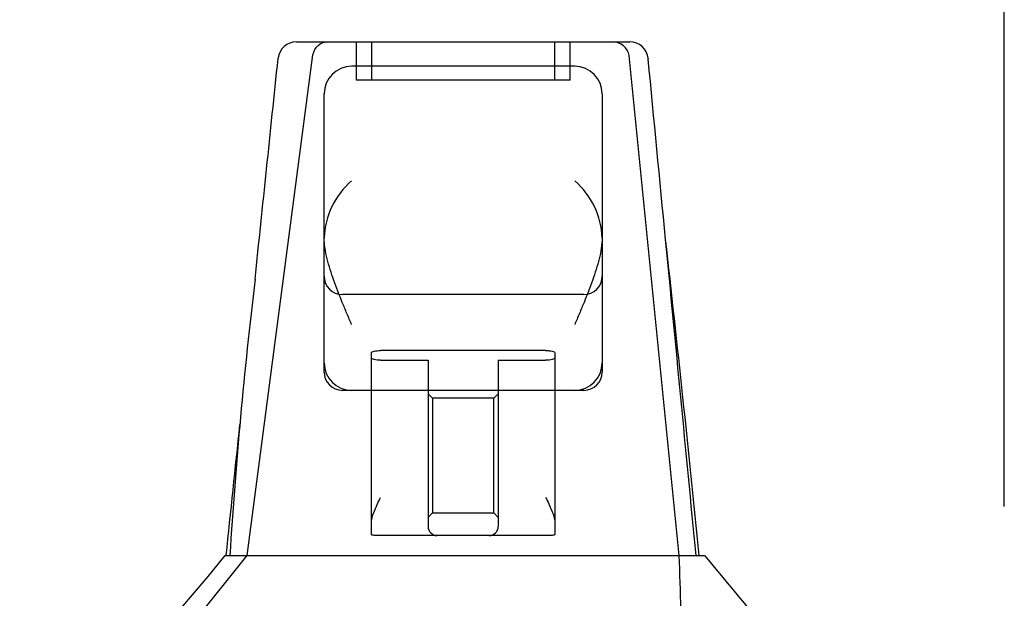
# Model space of a CAD drawing. Header units: inches. Extents: x 1 to 359, y -2 to 239.
# Tile 14 of 65: x 120.73 to 123.95, y 46.42 to 48.31. Entities that reach past the tile are written whole.
import ezdxf
from ezdxf.enums import TextEntityAlignment as Align
from ezdxf.lldxf.tags import DXFTag

# ---------------------------------------------------------------- set-up
doc = ezdxf.new("R2010")
doc.units = ezdxf.units.IN
doc.header["$MEASUREMENT"] = 0
doc.layers.add('Default', color=7, linetype='Continuous')
doc.layers.add('HAN13068', color=7, linetype='Continuous')
doc.styles.add('SEACAD_Times_New_Roman', font='times.ttf')
tags = doc.linetypes.add('HIDDEN2', pattern=[0.1875, 0.125, -0.0625]).pattern_tags.tags
tags[6:7] = [DXFTag(74, 4), DXFTag(75, 0), DXFTag(340, '0'), DXFTag(46, 0.0), DXFTag(50, 0.0), DXFTag(44, 0.0), DXFTag(45, 0.0)]
tags[4:5] = [DXFTag(74, 4), DXFTag(75, 0), DXFTag(340, '0'), DXFTag(46, 0.0), DXFTag(50, 0.0), DXFTag(44, 0.0), DXFTag(45, 0.0)]
doc.dimstyles.new('HAMMOND_(STH_-_540x360)', dxfattribs={"dimtxt": 2, "dimasz": 2.5, "dimexe": 1, "dimexo": 1, "dimgap": 0.5, "dimtad": 0, "dimtih": 1, "dimtoh": 1, "dimzin": 0, "dimdsep": 46, "dimtxsty": 'SEACAD_Times_New_Roman', "dimblk1": '_SE_FILLED', "dimblk2": '_SE_FILLED', "dimsah": 1, "dimcen": 1, "dimadec": 0, "dimazin": 0, "dimtfac": 0.8, "dimtofl": 0, "dimtmove": 0, "dimatfit": 3, "dimfxl": 1, "dimtolj": 1, "dimtzin": 0, "dimarcsym": 0})

# ---------------------------------------------------------------- blocks, each defined once
blk = doc.blocks.new('SE2')
at = {"layer": 'HAN13068', "color": 7, "linetype": 'Continuous'}
for p, q in [((121.6369, 48.2402), (122.7283, 48.2402)), ((121.5771, 48.1849), (121.5772, 48.1865)), ((122.7881, 48.1861), (122.7883, 48.1841)), ((122.5478, 48.1602), (121.8178, 48.1602)), ((121.7278, 47.5976), (121.7278, 48.0702)), ((122.6378, 48.0702), (122.6378, 47.5976)), ((121.7278, 47.1902), (121.7278, 47.5976)), ((122.6378, 47.5976), (122.6378, 47.1902)), ((121.8178, 47.1002), (121.7878, 47.1002)), ((122.5478, 47.1002), (121.8178, 47.1002)), ((121.8828, 46.669), (121.8828, 47.1002)), ((122.4828, 47.1002), (122.4828, 46.669)), ((122.5778, 47.1002), (122.5478, 47.1002)), ((121.8828, 46.6289), (121.8828, 46.669)), ((122.4828, 46.669), (122.4828, 46.6289)), ((122.0978, 46.6252), (121.9128, 46.6252)), ((122.2678, 46.6252), (122.0978, 46.6252)), ((122.4528, 46.6252), (122.2678, 46.6252)), ((121.4042, 46.5602), (121.6035, 46.5602)), ((121.6035, 46.5602), (121.7161, 46.5602)), ((121.7161, 46.5602), (121.9241, 46.5602)), ((121.9241, 46.5602), (121.992, 46.5602)), ((121.992, 46.5602), (122.0834, 46.5602)), ((122.0834, 46.5602), (122.1236, 46.5602)), ((122.1236, 46.5602), (122.2421, 46.5602)), ((122.2421, 46.5602), (122.5397, 46.5602)), ((122.5397, 46.5602), (122.6496, 46.5602)), ((122.6496, 46.5602), (122.9727, 46.5602))]:
    blk.add_line(p, q, dxfattribs=at)
at = {"layer": 'HAN13068', "color": 7, "linetype": 'HIDDEN2'}
for p, q in [((121.8328, 48.2402), (121.8328, 48.1152)), ((121.8828, 48.2402), (121.8828, 48.1152)), ((122.4828, 48.1152), (122.4828, 48.2402)), ((122.5328, 48.1152), (122.5328, 48.2402)), ((121.4755, 46.5602), (121.691, 48.1982)), ((122.8901, 46.5602), (122.726, 48.1956)), ((122.5328, 48.1152), (121.8328, 48.1152)), ((122.5778, 47.4136), (121.7878, 47.4136)), ((121.8828, 47.1002), (121.8828, 47.2232)), ((122.4528, 47.2306), (121.9128, 47.2306)), ((122.4828, 47.2232), (122.4828, 47.1002)), ((121.7278, 47.1602), (121.7278, 47.1902)), ((121.9128, 47.1987), (122.0678, 47.1987)), ((122.0678, 47.1987), (122.0678, 46.6552)), ((122.2978, 47.1987), (122.4528, 47.1987)), ((122.2978, 47.1987), (122.2978, 46.6552)), ((122.6378, 47.1902), (122.6378, 47.1602)), ((122.0828, 47.0741), (122.0678, 47.0891)), ((122.2978, 47.0891), (122.2828, 47.0741)), ((122.0828, 47.0741), (122.0828, 46.6991)), ((122.2828, 47.0741), (122.0828, 47.0741)), ((122.2828, 46.6991), (122.2828, 47.0741)), ((122.0678, 46.6841), (122.0828, 46.6991)), ((122.0828, 46.6991), (122.2828, 46.6991)), ((122.2828, 46.6991), (122.2978, 46.6841)), ((121.192, 46.2052), (121.4755, 46.5602))]:
    blk.add_line(p, q, dxfattribs=at)
at = {"layer": 'HAN13068', "color": 7, "linetype": 'Continuous'}
for centre, radius, start, end in [((121.6369, 48.1802), 0.06, 89.9925, 174.0071), ((122.7283, 48.1802), 0.06, 5.5758, 90.0089), ((121.8178, 48.0702), 0.09, 90, 180), ((122.5478, 48.0702), 0.09, 0, 90), ((121.987, 47.5893), 0.2593, 130.7149, 177.9019), ((122.3787, 47.5893), 0.2593, 2.0981, 49.2851), ((121.7689, 47.5976), 0.0411, 178.3464, 179.9974), ((122.5968, 47.5976), 0.0411, 0.0026, 1.6536), ((60.9284, 40.5157), 62.3201, 5.565912, 6.521593), ((137.3179, 45.563), 15.9299, 173.14764, 176.4108), ((121.8178, 47.1902), 0.09, 180, 270), ((122.5478, 47.1902), 0.09, 270, 360), ((121.7878, 47.1602), 0.06, 180, 270), ((122.5778, 47.1602), 0.06, 270, 360), ((117.301, 49.8374), 5.2509, 316.2334, 321.3827), ((135.3885, 56.7495), 16.0617, 219.37458, 221.03271)]:
    blk.add_arc(centre, radius, start, end, dxfattribs=at)
at = {"layer": 'HAN13068', "color": 7, "linetype": 'HIDDEN2'}
for centre, radius, start, end in [((122.6717, 48.1849), 0.0554, 11.1707, 87.869), ((121.7878, 47.4736), 0.06, 180, 270), ((122.5778, 47.4736), 0.06, 270, 0), ((122.0978, 46.6552), 0.03, 180, 270), ((122.2678, 46.6552), 0.03, 270, 0)]:
    blk.add_arc(centre, radius, start, end, dxfattribs=at)
for points, knots in [([(121.691, 48.1982), (121.694, 48.2103), (121.7002, 48.2211), (121.7166, 48.2361), (121.7267, 48.2402), (121.7368, 48.2402)], [0, 0, 0, 0, 0.5, 0.5, 1, 1, 1, 1]), ([(121.8828, 47.2232), (121.8828, 47.2241), (121.8836, 47.2251), (121.8865, 47.2269), (121.8887, 47.2277), (121.897, 47.2297), (121.9048, 47.2306), (121.9128, 47.2306)], [0, 0, 0, 0, 0.25, 0.25, 0.5, 0.5, 1, 1, 1, 1]), ([(122.4528, 47.2306), (122.4569, 47.2306), (122.4608, 47.2304), (122.4681, 47.2296), (122.4715, 47.2291), (122.4797, 47.227), (122.4828, 47.2251), (122.4828, 47.2232)], [0, 0, 0, 0, 0.25, 0.25, 0.5, 0.5, 1, 1, 1, 1]), ([(121.9128, 47.1987), (121.9088, 47.1987), (121.9048, 47.1989), (121.8975, 47.1998), (121.8942, 47.2004), (121.886, 47.2026), (121.8828, 47.2046), (121.8828, 47.2066)], [0, 0, 0, 0, 0.25, 0.25, 0.5, 0.5, 1, 1, 1, 1]), ([(122.4828, 47.2066), (122.4828, 47.2056), (122.4821, 47.2046), (122.4791, 47.2027), (122.477, 47.2018), (122.4687, 47.1996), (122.4609, 47.1987), (122.4528, 47.1987)], [0, 0, 0, 0, 0.25, 0.25, 0.5, 0.5, 1, 1, 1, 1])]:
    blk.add_open_spline(points, degree=3, knots=knots, dxfattribs=at)
at = {"layer": 'HAN13068', "color": 7, "linetype": 'Continuous'}
for points in [[(121.5018, 47.4636), (121.5269, 47.704), (121.552, 47.9445), (121.5771, 48.1849)], [(122.8453, 47.5939), (122.8263, 47.7906), (122.8073, 47.9874), (122.7883, 48.1841)], [(121.4075, 46.5602), (121.4224, 46.703), (121.4373, 46.8458), (121.4522, 46.9886)]]:
    blk.add_open_spline(points, degree=3, dxfattribs=at)
for points, knots in [([(121.8178, 47.3151), (121.8127, 47.3273), (121.8075, 47.3395), (121.7973, 47.3638), (121.7922, 47.376), (121.7773, 47.4124), (121.7679, 47.4363), (121.7553, 47.472), (121.7513, 47.4838), (121.744, 47.5074), (121.7406, 47.5192), (121.732, 47.5542), (121.7281, 47.5768), (121.7278, 47.5988)], [0, 0, 0, 0, 0.125, 0.125, 0.25, 0.25, 0.5, 0.5, 0.625, 0.625, 0.75, 0.75, 1, 1, 1, 1]), ([(122.6378, 47.5988), (122.6375, 47.5768), (122.6336, 47.5542), (122.6251, 47.5192), (122.6217, 47.5074), (122.6144, 47.4838), (122.6104, 47.472), (122.5977, 47.4363), (122.5883, 47.4124), (122.5735, 47.376), (122.5684, 47.3638), (122.5582, 47.3395), (122.553, 47.3273), (122.5478, 47.3151)], [0, 0, 0, 0, 0.25, 0.25, 0.375, 0.375, 0.5, 0.5, 0.75, 0.75, 0.875, 0.875, 1, 1, 1, 1]), ([(121.8828, 46.669), (121.8828, 46.675), (121.8841, 46.6813), (121.8879, 46.6946), (121.8904, 46.7014), (121.8989, 46.7219), (121.9059, 46.7361), (121.9128, 46.7502)], [0, 0, 0, 0, 0.25, 0.25, 0.5, 0.5, 1, 1, 1, 1]), ([(122.4528, 46.7502), (122.4597, 46.7361), (122.4667, 46.7219), (122.4752, 46.7014), (122.4778, 46.6946), (122.4816, 46.6813), (122.4828, 46.675), (122.4828, 46.669)], [0, 0, 0, 0, 0.5, 0.5, 0.75, 0.75, 1, 1, 1, 1]), ([(121.9128, 46.6252), (121.9088, 46.6252), (121.9049, 46.6252), (121.8976, 46.6253), (121.8943, 46.6253), (121.8888, 46.6257), (121.8865, 46.6261), (121.8836, 46.6271), (121.8828, 46.6279), (121.8828, 46.6289)], [0, 0, 0, 0, 0.25, 0.25, 0.5, 0.5, 0.75, 0.75, 1, 1, 1, 1]), ([(122.4828, 46.6289), (122.4828, 46.6279), (122.4821, 46.6272), (122.4791, 46.6261), (122.4769, 46.6257), (122.4686, 46.6251), (122.4608, 46.6252), (122.4528, 46.6252)], [0, 0, 0, 0, 0.25, 0.25, 0.5, 0.5, 1, 1, 1, 1])]:
    blk.add_open_spline(points, degree=3, knots=knots, dxfattribs=at)
at = {"layer": 'HAN13068', "color": 7, "linetype": 'HIDDEN2'}
for points in [[(122.9451, 46.5602), (122.9118, 46.9048), (122.8785, 47.2493), (122.8453, 47.5939)], [(122.9014, 46.2052), (122.8976, 46.3235), (122.8939, 46.4419), (122.8901, 46.5602)]]:
    blk.add_open_spline(points, degree=3, dxfattribs=at)
blk = doc.blocks.new('DMBLK230')
at = {"layer": 'Default', "linetype": 'Continuous', "transparency": 16777216}
for points in [[(93.9028, 55.529), (91.4028, 55.1123), (93.9028, 54.6957)], [(121.4538, 55.529), (121.4538, 54.6957), (123.9538, 55.1123)]]:
    blk.add_hatch(color=7, dxfattribs=at).paths.add_polyline_path(points)
at = {"layer": 'Default', "color": 7, "linetype": 'Continuous', "transparency": 16777216}
for p, q in [((91.4028, 46.4692), (91.4028, 56.1123)), ((123.9538, 46.7202), (123.9538, 56.1123)), ((91.4028, 55.1123), (99.4191, 55.1123)), ((115.9376, 55.1123), (123.9538, 55.1123))]:
    blk.add_line(p, q, dxfattribs=at)
at = {"layer": 'Default', "color": 7, "linetype": 'Continuous', "transparency": 16777216, "style": 'SEACAD_Times_New_Roman'}
for s, p in [('32.55', (104.266, 56.1123)), ('OPENNING', (100.1191, 53.1123))]:
    blk.add_text(s, height=2, dxfattribs=at).set_placement(p, align=Align.TOP_LEFT)
blk = doc.blocks.new('_SE_FILLED')
at = {"color": 0}
blk.add_line((0, 0), (-1, 0), dxfattribs=at)
blk.add_solid([(0, 0), (-1, -0.1665), (-1, 0.1665), (0, 0)], dxfattribs=at)

msp = doc.modelspace()

# ---------------------------------------------------------------- block references
at = {"layer": 'Default'}
msp.add_blockref('SE2', (0, 0), dxfattribs=at)

# ---------------------------------------------------------------- dimensions: what is measured, and where the dimension line sits
at = {"layer": 'Default', "color": 7, "linetype": 'Continuous'}
dim = msp.add_linear_dim(base=(123.9538, 55.1123), p1=(91.4028, 45.4692), p2=(123.9538, 45.7202), text='\\A1;<>\\POPENNING', dimstyle='HAMMOND_(STH_-_540x360)', dxfattribs=at)
dim.commit()
dim.dimension.update_dxf_attribs({"geometry": 'DMBLK230', "text_midpoint": (107.6783, 55.1123), "dimtype": 160})

doc.saveas('drawing.dxf')
